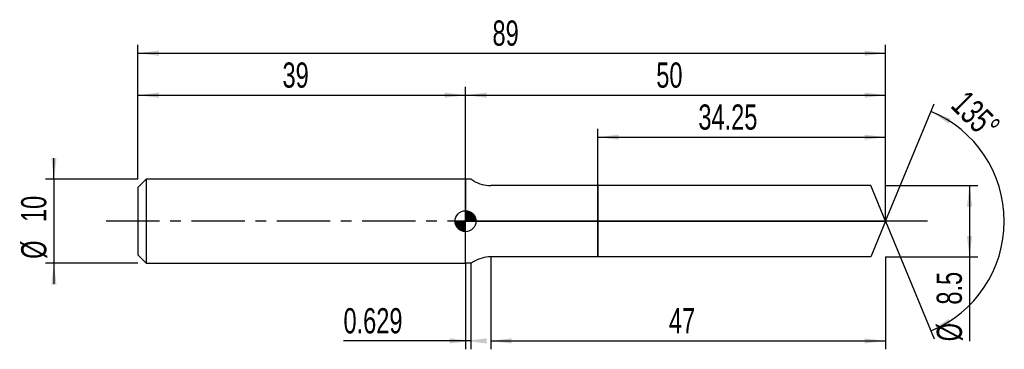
# Model space of a CAD drawing. Extents: x -14 to 103, y -15 to 24.
import ezdxf
from ezdxf.enums import TextEntityAlignment as Align

# ---------------------------------------------------------------- set-up
doc = ezdxf.new("R2010")
doc.units = 0
doc.linetypes.add('CENTER', pattern=[10.16, 6.35, -1.27, 1.27, -1.27])
doc.layers.get('0').update_dxf_attribs({"linetype": 'CONTINUOUS'})
for name, color, linetype in [('1', 4, 'CONTINUOUS'), ('2', 7, 'CONTINUOUS'), ('4', 2, 'CENTER'), ('CUT', 1, 'CONTINUOUS'), ('NOCUT', 7, 'CONTINUOUS'), ('SK1', 4, 'CONTINUOUS'), ('SK2', 7, 'CONTINUOUS'), ('SK4', 2, 'CENTER')]:
    doc.layers.add(name, color=color, linetype=linetype)
doc.dimstyles.new('SLDDIMSTYLE0', dxfattribs={"dimtxt": 3, "dimasz": 2.5, "dimexe": 0, "dimexo": 0.0625, "dimgap": 0.75, "dimtad": 1, "dimrnd": 1e-09, "dimzin": 12, "dimsah": 1, "dimcen": 0.09, "dimazin": 3, "dimtfac": 1, "dimtofl": 0, "dimtmove": 0, "dimatfit": 3})
doc.dimstyles.new('SLDDIMSTYLE1', dxfattribs={"dimtxt": 3, "dimasz": 2.5, "dimexe": 0, "dimexo": 0.0625, "dimgap": 0.75, "dimtad": 1, "dimrnd": 1e-09, "dimsah": 1, "dimcen": 0.09, "dimazin": 3, "dimtfac": 1, "dimtofl": 0, "dimtmove": 0, "dimatfit": 3})
doc.dimstyles.new('SLDDIMSTYLE2', dxfattribs={"dimtxt": 3, "dimasz": 2.5, "dimexe": 0, "dimexo": 0.0625, "dimgap": 0.75, "dimtad": 1, "dimzin": 12, "dimsah": 1, "dimcen": 0.09, "dimazin": 3, "dimtfac": 1, "dimtofl": 0, "dimtmove": 0, "dimatfit": 3})
doc.dimstyles.new('SLDDIMSTYLE3', dxfattribs={"dimtxt": 3, "dimasz": 2.5, "dimexe": 0, "dimexo": 0.0625, "dimgap": 0.75, "dimtad": 1, "dimrnd": 1e-09, "dimzin": 12, "dimsah": 1, "dimcen": 0.09, "dimazin": 3, "dimtfac": 1, "dimtmove": 0, "dimatfit": 3})

# ---------------------------------------------------------------- blocks, each defined once
blk = doc.blocks.new('_D')
at = {"layer": '2'}
for p, q in [((42, -4.25), (42, -15.25)), ((89, -4.25), (89, -15.25)), ((42, -14.25), (89, -14.25))]:
    blk.add_line(p, q, dxfattribs=at)
for points in [[(42, -14.25), (44.5, -14.56), (44.5, -13.94)], [(89, -14.25), (86.5, -13.94), (86.5, -14.56)]]:
    blk.add_solid(points, dxfattribs=at)
at = {"layer": '2', "width": 0.7}
blk.add_text('47', height=3, dxfattribs=at).set_placement((63.21, -14.25), align=Align.BOTTOM_LEFT)
blk = doc.blocks.new('_D_1')
at = {"layer": '2'}
for p, q in [((89, 4.25), (100, 4.25)), ((99, 4.25), (99, -4.25)), ((89, -4.25), (100, -4.25)), ((99, -4.25), (99, -14.3))]:
    blk.add_line(p, q, dxfattribs=at)
for points in [[(99, 4.25), (98.69, 1.75), (99.31, 1.75)], [(99, -4.25), (99.31, -1.75), (98.69, -1.75)]]:
    blk.add_solid(points, dxfattribs=at)
at = {"layer": '2', "width": 0.7}
for s, p in [('8.5', (98.99, -9.93)), ('%%c', (99, -14.3))]:
    blk.add_text(s, height=3, rotation=90, dxfattribs=at).set_placement(p, align=Align.BOTTOM_LEFT)
blk = doc.blocks.new('_D_2')
at = {"layer": '2'}
for p, q in [((39, -5), (39, -15.25)), ((39.63, -5), (39.63, -15.25)), ((39, -14.25), (24.47, -14.25)), ((39.63, -14.25), (39, -14.25))]:
    blk.add_line(p, q, dxfattribs=at)
for points in [[(39.63, -14.25), (37.13, -13.94), (37.13, -14.56)], [(39, -14.25), (41.5, -14.56), (41.5, -13.94)]]:
    blk.add_solid(points, dxfattribs=at)
at = {"layer": '2', "width": 0.7}
blk.add_text('0.629', height=3, dxfattribs=at).set_placement((24.47, -14.25), align=Align.BOTTOM_LEFT)
blk = doc.blocks.new('_D_3')
at = {"layer": '2'}
for p, q in [((54.75, 4.25), (54.75, 11)), ((89, 4.25), (89, 11)), ((54.75, 10), (89, 10))]:
    blk.add_line(p, q, dxfattribs=at)
for points in [[(54.75, 10), (57.25, 9.69), (57.25, 10.31)], [(89, 10), (86.5, 10.31), (86.5, 9.69)]]:
    blk.add_solid(points, dxfattribs=at)
at = {"layer": '2', "width": 0.7}
blk.add_text('34.25', height=3, dxfattribs=at).set_placement((66.72, 10), align=Align.BOTTOM_LEFT)
blk = doc.blocks.new('_D_4')
at = {"layer": '2'}
for q in [(94.79, 13.99), (94.79, -13.99)]:
    blk.add_line((89, 0), q, dxfattribs=at)
blk.add_arc((89, 0), 14.14, 292.4953, 67.5047, dxfattribs=at)
for points in [[(94.41, 13.07), (96.49, 11.64), (96.77, 12.19)], [(94.41, -13.07), (96.77, -12.19), (96.49, -11.64)]]:
    blk.add_solid(points, dxfattribs=at)
at = {"layer": '2', "width": 0.7}
blk.add_text('135°', height=3, rotation=-45, dxfattribs=at).set_placement((95.99, 13.01), align=Align.BOTTOM_LEFT)
blk = doc.blocks.new('_D_5')
at = {"layer": 'SK2'}
for p, q in [((0, 5), (0, 21)), ((0, 20), (89, 20)), ((89, 5), (89, 21))]:
    blk.add_line(p, q, dxfattribs=at)
for points in [[(0, 20), (2.5, 19.69), (2.5, 20.31)], [(89, 20), (86.5, 20.31), (86.5, 19.69)]]:
    blk.add_solid(points, dxfattribs=at)
at = {"layer": 'SK2', "width": 0.7}
blk.add_text('89', height=3, dxfattribs=at).set_placement((42.21, 20), align=Align.BOTTOM_LEFT)
blk = doc.blocks.new('_D_6')
at = {"layer": 'SK2'}
for p, q in [((0, 5), (0, 16)), ((39, 5), (39, 16)), ((0, 15), (39, 15))]:
    blk.add_line(p, q, dxfattribs=at)
for points in [[(0, 15), (2.5, 14.69), (2.5, 15.31)], [(39, 15), (36.5, 15.31), (36.5, 14.69)]]:
    blk.add_solid(points, dxfattribs=at)
at = {"layer": 'SK2', "width": 0.7}
blk.add_text('39', height=3, dxfattribs=at).set_placement((17.21, 15), align=Align.BOTTOM_LEFT)
blk = doc.blocks.new('_D_7')
at = {"layer": 'SK2'}
for p, q in [((39, 0), (39, 16)), ((89, 0), (89, 16)), ((39, 15), (89, 15))]:
    blk.add_line(p, q, dxfattribs=at)
for points in [[(39, 15), (41.5, 14.69), (41.5, 15.31)], [(89, 15), (86.5, 15.31), (86.5, 14.69)]]:
    blk.add_solid(points, dxfattribs=at)
at = {"layer": 'SK2', "width": 0.7}
blk.add_text('50', height=3, dxfattribs=at).set_placement((61.71, 15), align=Align.BOTTOM_LEFT)
blk = doc.blocks.new('_D_8')
at = {"layer": 'SK2'}
for p, q in [((-10, 5), (-10, 7.5)), ((0, 5), (-11, 5)), ((-10, 5), (-10, -5)), ((0, -5), (-11, -5)), ((-10, -5), (-10, -7.5))]:
    blk.add_line(p, q, dxfattribs=at)
for points in [[(-10, 5), (-9.69, 7.5), (-10.31, 7.5)], [(-10, -5), (-10.31, -7.5), (-9.69, -7.5)]]:
    blk.add_solid(points, dxfattribs=at)
at = {"layer": 'SK2', "width": 0.7}
for s, p in [('10', (-10.01, -0.1)), ('%%c', (-10, -4.48))]:
    blk.add_text(s, height=3, rotation=90, dxfattribs=at).set_placement(p, align=Align.BOTTOM_LEFT)
blk = doc.blocks.new('*U11')
at = {"color": 0, "linetype": 'CONTINUOUS'}
for points in [[(0, 0), (0, 1.25), (0.24, 0)], [(0.24, 0), (0, 1.25), (0.24, 1.23)], [(0.24, 0), (0.24, 1.23), (0.48, 0)], [(0.48, 0), (0.24, 1.23), (0.48, 1.15)], [(0.48, 0), (0.48, 1.15), (0.69, 0)], [(0.69, 0), (0.48, 1.15), (0.69, 1.04)], [(0.69, 0), (0.69, 1.04), (0.88, 0)], [(0.88, 0), (0.69, 1.04), (0.88, 0.88)], [(0.88, 0), (0.88, 0.88), (1.04, 0)], [(1.04, 0), (0.88, 0.88), (1.04, 0.69)], [(1.04, 0), (1.04, 0.69), (1.15, 0)], [(1.15, 0), (1.04, 0.69), (1.15, 0.48)], [(1.15, 0), (1.15, 0.48), (1.23, 0)], [(1.23, 0), (1.15, 0.48), (1.23, 0.24)], [(1.23, 0), (1.23, 0.24), (1.25, 0)]]:
    blk.add_solid(points, dxfattribs=at)
blk = doc.blocks.new('*U12')
at = {"color": 0, "linetype": 'CONTINUOUS'}
for points in [[(-1.23, -0.22), (-1.25, 0), (-1.23, 0)], [(-1.23, -0.22), (-1.23, 0), (-1.17, -0.43)], [(-1.17, -0.43), (-1.23, 0), (-1.17, 0)], [(-1.17, -0.43), (-1.17, 0), (-1.08, -0.62)], [(-1.08, -0.62), (-1.17, 0), (-1.08, 0)], [(-1.08, -0.62), (-1.08, 0), (-0.96, -0.8)], [(-0.96, -0.8), (-1.08, 0), (-0.96, 0)], [(-0.96, -0.8), (-0.96, 0), (-0.8, -0.96)], [(-0.8, -0.96), (-0.96, 0), (-0.8, 0)], [(-0.8, -0.96), (-0.8, 0), (-0.62, -1.08)], [(-0.62, -1.08), (-0.8, 0), (-0.62, 0)], [(-0.62, -1.08), (-0.62, 0), (-0.43, -1.17)], [(-0.43, -1.17), (-0.62, 0), (-0.43, 0)], [(-0.43, -1.17), (-0.43, 0), (-0.22, -1.23)], [(-0.22, -1.23), (-0.43, 0), (-0.22, 0)], [(-0.22, -1.23), (-0.22, 0), (0, -1.25)], [(0, -1.25), (-0.22, 0), (0, 0)]]:
    blk.add_solid(points, dxfattribs=at)
blk = doc.blocks.new('SW_DOWELSYMBOL_0')
at = {"layer": 'SK1', "color": 0}
blk.add_circle((0, 0), 1.25, dxfattribs=at)
at = {"color": 0, "linetype": 'CONTINUOUS'}
for name in ['*U11', '*U12']:
    blk.add_blockref(name, (0, 0), dxfattribs=at)

msp = doc.modelspace()

# ---------------------------------------------------------------- linework, layer by layer
at = {"layer": '1'}
for p, q in [((39.629, 5), (39, 5)), ((39, 5), (39, 0)), ((40, 4.786), (39.629, 5)), ((54.75, 4.25), (42, 4.25)), ((87.24, 4.25), (54.75, 4.25)), ((54.75, 4.25), (54.75, 0)), ((54.75, 0), (54.75, 4.25)), ((89, 0), (87.24, 4.25)), ((39, -5), (39, 0)), ((54.75, -4.25), (54.75, 0)), ((54.75, 0), (54.75, -4.25)), ((89, 0), (87.24, -4.25)), ((54.75, -4.25), (42, -4.25)), ((87.24, -4.25), (54.75, -4.25)), ((39.629, -5), (39, -5)), ((40, -4.786), (39.629, -5))]:
    msp.add_line(p, q, dxfattribs=at)
for centre, start, end in [((42, 8.25), 240, 270), ((42, -8.25), 90, 120)]:
    msp.add_arc(centre, 4, start, end, dxfattribs=at)
at = {"layer": '4'}
msp.add_line((89, 0), (39, 0), dxfattribs=at)
at = {"layer": 'CUT'}
for p, q in [((87.24, 4.25), (54.75, 4.25)), ((54.75, 4.25), (54.75, 0)), ((89, 0), (87.24, 4.25)), ((54.75, 0), (89, 0))]:
    msp.add_line(p, q, dxfattribs=at)
at = {"layer": 'NOCUT'}
for p, q in [((39.629, 5), (39, 5)), ((39, 5), (39, 0)), ((40, 4.786), (39.629, 5)), ((54.75, 4.25), (42, 4.25)), ((54.75, 0), (54.75, 4.25)), ((39, 0), (54.75, 0))]:
    msp.add_line(p, q, dxfattribs=at)
msp.add_arc((42, 8.25), 4, 240, 270, dxfattribs=at)
at = {"layer": 'SK1'}
for p, q in [((1, 5), (0, 4)), ((39, 5), (1, 5)), ((1, 5), (1, -5)), ((0, 4), (0, 0)), ((0, 0), (0, -4)), ((0, -4), (1, -5)), ((1, -5), (39, -5))]:
    msp.add_line(p, q, dxfattribs=at)
msp.add_circle((39, 0), 1.25, dxfattribs=at)
at = {"layer": 'SK4'}
msp.add_line((94, 0), (-5, 0), dxfattribs=at)

# ---------------------------------------------------------------- block references
at = {"layer": 'SK1'}
msp.add_blockref('SW_DOWELSYMBOL_0', (39, 0), dxfattribs=at)

# ---------------------------------------------------------------- texts
at = {"layer": 'SK2', "width": 0.7}
msp.add_text('AP1', height=0.05, dxfattribs=at).set_placement((39, -0.018), align=Align.BOTTOM_LEFT)

# ---------------------------------------------------------------- dimensions: what is measured, and where the dimension line sits
at = {"layer": '2'}
dim = msp.add_angular_dim_2l(base=(103.142, 0), line1=((89, 0), (87.24, 4.25)), line2=((87.24, -4.25), (89, 0)), dimstyle='SLDDIMSTYLE2', dxfattribs=at)
dim.commit()
dim.dimension.update_dxf_attribs({"geometry": '_D_4', "text_midpoint": (99, 10), "dimtype": 162})
for base, p1, p2, dimstyle, picture, middle in [((89, 10), (54.75, 4.25), (89, 4.25), 'SLDDIMSTYLE0', '_D_3', (71.875, 10)), ((89, -14.25), (42, -4.25), (89, -4.25), 'SLDDIMSTYLE0', '_D', (65.5, -14.25)), ((39, -14.25), (39.629, -5), (39, -5), 'SLDDIMSTYLE1', '_D_2', (29.629, -14.25))]:
    dim = msp.add_linear_dim(base=base, p1=p1, p2=p2, dimstyle=dimstyle, dxfattribs=at)
    dim.commit()
    dim.dimension.update_dxf_attribs({"geometry": picture, "text_midpoint": middle, "dimtype": 160})
dim = msp.add_linear_dim(base=(99, -4.25), p1=(89, 4.25), p2=(89, -4.25), angle=90, text='%%c<>', dimstyle='SLDDIMSTYLE0', dxfattribs=at)
dim.commit()
dim.dimension.update_dxf_attribs({"geometry": '_D_1', "text_midpoint": (99, -9.25), "dimtype": 160})
at = {"layer": 'SK2'}
for base, p1, p2, picture, middle in [((89, 20), (0, 5), (89, 5), '_D_5', (44.5, 20)), ((39, 15), (0, 5), (39, 5), '_D_6', (19.5, 15)), ((89, 15), (39, 0), (89, 0), '_D_7', (64, 15))]:
    dim = msp.add_linear_dim(base=base, p1=p1, p2=p2, dimstyle='SLDDIMSTYLE0', dxfattribs=at)
    dim.commit()
    dim.dimension.update_dxf_attribs({"geometry": picture, "text_midpoint": middle, "dimtype": 160})
dim = msp.add_linear_dim(base=(-10, -5), p1=(0, 5), p2=(0, -5), angle=90, text='%%c<>', dimstyle='SLDDIMSTYLE3', dxfattribs=at)
dim.commit()
dim.dimension.update_dxf_attribs({"geometry": '_D_8', "text_midpoint": (-10, 0), "dimtype": 160})

doc.saveas('drawing.dxf')
